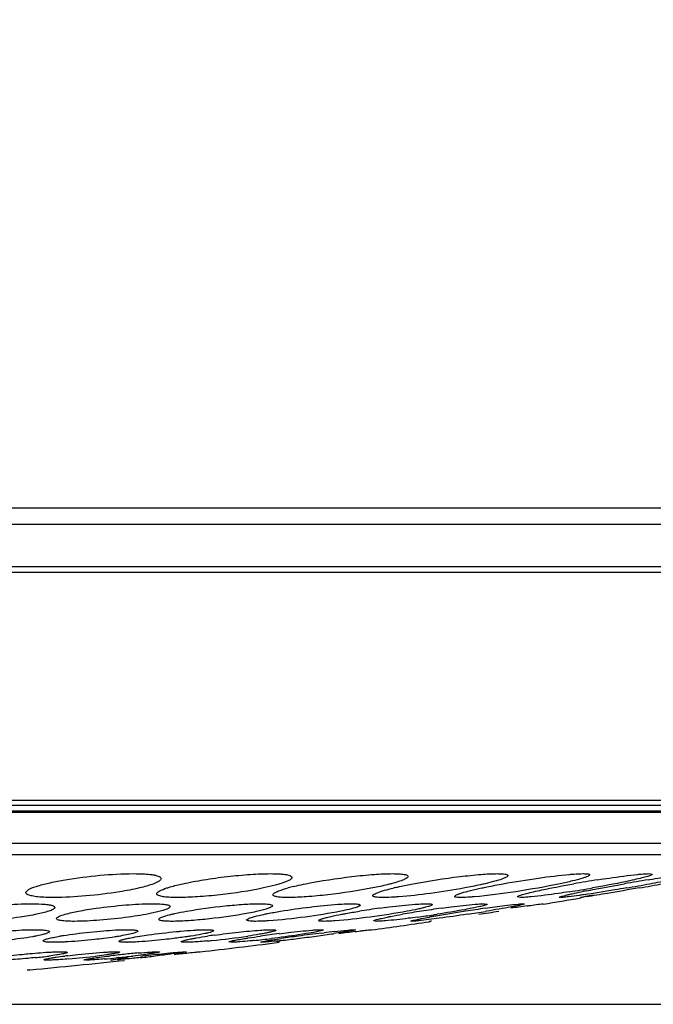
# Model space of a CAD drawing. Header units: millimetres. Extents: x 537 to 2248, y 801 to 1949.
# Tile 35 of 80: x 871 to 895, y 1464 to 1500. Entities that reach past the tile are written whole.
import ezdxf

# ---------------------------------------------------------------- set-up
doc = ezdxf.new("R2010")
doc.units = ezdxf.units.MM
doc.header["$LTSCALE"] = 16.335
doc.header["$PDMODE"] = 3
doc.header["$PDSIZE"] = 0.3125
doc.layers.get('0').update_dxf_attribs({"linetype": 'CONTINUOUS'})
doc.layers.get('Defpoints').update_dxf_attribs({"linetype": 'CONTINUOUS'})
doc.layers.add('02___PRT_ALL_AXES', color=7, linetype='CONTINUOUS')
doc.styles.get("Standard").update_dxf_attribs({"font": 'SimSun Regular.ttf', "width": 0.8})
doc.dimstyles.new('DIMSTYLE_1', dxfattribs={"dimtxt": 15, "dimasz": 10, "dimexe": 0.18, "dimexo": 0.0625, "dimgap": 0.09, "dimtad": 1, "dimdec": 1, "dimdsep": 46, "dimtxsty": 'Standard', "dimblk": 'CLOSED', "dimcen": 0.09, "dimadec": 0, "dimazin": 0, "dimtp": 0.01, "dimtm": 0.01, "dimtfac": 1, "dimtdec": 1, "dimtofl": 0, "dimtmove": 0, "dimatfit": 3, "dimldrblk": 'CLOSED', "dimfxl": 1, "dimtolj": 1, "dimarcsym": 0})

# ---------------------------------------------------------------- blocks, each defined once
blk = doc.blocks.new('_CLOSED')
at = {"color": 0, "linetype": 'ByBlock'}
for p, q in [((0, 0), (-1, 0.2143)), ((-1, 0.2143), (-1, -0.2143)), ((-1, -0.2143), (0, 0)), ((-1, 0), (0, 0))]:
    blk.add_line(p, q, dxfattribs=at)
blk = doc.blocks.new('*D34')
at = {"color": 0, "lineweight": -2, "transparency": 16777216}
for p, q in [((934.23, 1767.087), (1074.613, 1767.087)), ((1074.433, 1474.087), (1074.433, 1757.087)), ((844.723, 1464.087), (1074.613, 1464.087))]:
    blk.add_line(p, q, dxfattribs=at)
at = {"layer": 'Defpoints', "color": 0, "transparency": 16777216}
for p in [(934.168, 1767.087), (1074.433, 1767.087), (844.661, 1464.087)]:
    blk.add_point(p, dxfattribs=at)
at = {"color": 0, "lineweight": -2, "transparency": 16777216, "xscale": 10, "yscale": 10, "zscale": 10}
for p, rotation in [((1074.433, 1767.087), 90), ((1074.433, 1464.087), 270)]:
    blk.add_blockref('_CLOSED', p, dxfattribs=dict(at, rotation=rotation))
at = {"color": 0, "transparency": 16777216, "insert": (1065.093, 1615.587), "char_height": 15, "attachment_point": 5, "rotation": 90}
blk.add_mtext('\\A1;303mm [11.93in]', dxfattribs=at)

msp = doc.modelspace()

# ---------------------------------------------------------------- linework, layer by layer
at = {"color": 7, "linetype": 'Continuous'}
for p, q in [((757.977, 1482.446), (931.344, 1482.446)), ((758.562, 1481.836), (930.76, 1481.836)), ((760.543, 1480.279), (928.778, 1480.279)), ((761.161, 1480.065), (928.161, 1480.065)), ((909.67, 1471.625), (779.651, 1471.625)), ((909.277, 1471.437), (780.044, 1471.437)), ((780.903, 1471.24), (908.418, 1471.24)), ((908.197, 1471.215), (781.125, 1471.215)), ((859.161, 1471.189), (900.302, 1471.189)), ((901.391, 1470.034), (787.931, 1470.034)), ((900.753, 1469.608), (788.568, 1469.608))]:
    msp.add_line(p, q, dxfattribs=at)
for start, end in [(279.20244, 279.48358), (277.92591, 278.35681), (276.65355, 277.22389), (275.39421, 276.09297)]:
    msp.add_arc((844.661, 1751.795), 287.708, start, end, dxfattribs=at)
at = {"layer": '02___PRT_ALL_AXES', "color": 7, "linetype": 'Continuous'}
for p, q in [((894.565, 1468.691), (894.628, 1468.701)), ((894.591, 1468.917), (894.713, 1468.895)), ((889.836, 1468.035), (889.713, 1468.056)), ((891.319, 1468.035), (891.275, 1468.043)), ((892.067, 1468.035), (892.062, 1468.036)), ((888.504, 1467.804), (888.607, 1467.788)), ((888.545, 1467.637), (888.631, 1467.65)), ((888.595, 1467.53), (888.551, 1467.523)), ((889.944, 1467.804), (889.981, 1467.798)), ((890.67, 1467.804), (890.674, 1467.803)), ((884.51, 1467.154), (884.407, 1467.17)), ((885.818, 1467.154), (885.781, 1467.16)), ((886.478, 1467.154), (886.474, 1467.155)), ((882.465, 1466.846), (882.551, 1466.834)), ((883.707, 1466.846), (883.738, 1466.841)), ((884.332, 1466.846), (884.336, 1466.845)), ((879.136, 1466.379), (879.051, 1466.391)), ((880.269, 1466.379), (880.238, 1466.384)), ((882.488, 1466.72), (882.574, 1466.73)), ((876.426, 1466.032), (876.494, 1466.024)), ((877.469, 1466.032), (877.494, 1466.029)), ((877.995, 1466.032), (877.997, 1466.031)), ((880.839, 1466.379), (880.836, 1466.38)), ((873.763, 1465.718), (873.694, 1465.726)), ((874.719, 1465.718), (874.694, 1465.721)), ((874.961, 1465.813), (874.902, 1465.807)), ((871.707, 1465.366), (871.709, 1465.365))]:
    msp.add_line(p, q, dxfattribs=at)
for centre, radius, start, end in [((900.064, 1421.859), 47.408, 98.9363, 100.0207), ((906.992, 1392.337), 77.359, 99.24453, 99.90255), ((885.86, 1516.118), 48.374, 280.4369, 281.3602), ((883.165, 1461.384), 7.264, 103.7142, 105.3381), ((887.75, 1457.521), 11.175, 103.1363, 103.5469), ((884.492, 1514.366), 46.67, 278.8138, 279.8887), ((899.422, 1432.169), 36.813, 101.2016, 101.4691), ((881.218, 1540.937), 73.623, 279.80475, 280.49081), ((855.132, 1692.334), 227.332, 279.90292, 280.12801), ((888.891, 1436.062), 31.863, 97.7028, 99.0437), ((891.83, 1430.834), 37.128, 98.7622, 99.8486), ((893.02, 1423.346), 44.71, 97.8466, 98.8074), ((896.589, 1409.646), 58.545, 98.62336, 99.79158), ((898.891, 1395.131), 73.241, 98.12096, 98.70169), ((877.297, 1537.126), 70.507, 278.62245, 279.18472), ((855.48, 1681.737), 216.82, 278.70543, 278.90254), ((908.279, 1342.327), 126.713, 98.25632, 98.53103), ((880.082, 1511.036), 44.128, 277.7474, 278.5314), ((892.642, 1432.659), 35.196, 99.8309, 100.0845), ((880.031, 1511.411), 44.506, 278.5246, 278.6912), ((888.981, 1414.281), 52.84, 96.5461, 96.9638), ((902.412, 1318.797), 149.153, 97.19556, 97.42903), ((876.078, 1490.121), 23.792, 275.2286, 275.6746), ((881.92, 1442.02), 24.858, 97.8907, 98.452), ((875.471, 1496.156), 29.858, 275.6882, 278.2586), ((875.899, 1505.04), 38.811, 276.045, 277.0006), ((886.021, 1425.465), 41.549, 97.0635, 98.0166), ((877.053, 1501.105), 34.882, 276.193, 276.4722), ((874.582, 1522.504), 56.423, 276.5165, 277.1443), ((888.785, 1413.772), 53.319, 97.7174, 98.3973), ((872.827, 1536.57), 70.598, 277.13784, 277.6978), ((891.081, 1397.187), 70.062, 97.04514, 97.75693), ((874.887, 1521.572), 55.46, 277.6645, 278.3374), ((875.267, 1470.361), 3.982, 270.0057, 270.4398), ((869.98, 1484.49), 18.776, 275.8578, 277.4357), ((875.799, 1443.396), 22.651, 96.8776, 97.1139), ((870.77, 1493.902), 28.237, 274.7863, 276.9566), ((871.237, 1501.829), 36.208, 275.0824, 275.8089), ((879.245, 1426.898), 39.246, 95.9413, 96.7447), ((870.89, 1505.342), 39.739, 275.8787, 276.6684), ((879.095, 1428.455), 37.682, 95.144, 95.9597), ((868.839, 1531.847), 66.398, 276.00629, 276.48114)]:
    msp.add_arc(centre, radius, start, end, dxfattribs=at)
for points, knots in [([(871.559, 1468.247), (871.57, 1468.268), (871.616, 1468.309), (871.762, 1468.39), (872.044, 1468.486), (872.48, 1468.596), (872.816, 1468.659), (873.002, 1468.691)], [0, 0, 0, 0, 0.046746, 0.116583, 0.328676, 0.62913, 1, 1, 1, 1]), ([(873.002, 1468.691), (873.428, 1468.763), (874.266, 1468.868), (875.109, 1468.917), (875.519, 1468.917)], [0, 0, 0, 0, 0.513282, 1, 1, 1, 1]), ([(875.519, 1468.917), (875.664, 1468.917), (875.867, 1468.913), (876.121, 1468.892), (876.269, 1468.872), (876.389, 1468.846), (876.483, 1468.816), (876.55, 1468.769), (876.55, 1468.735)], [0, 0, 0, 0, 0.402399, 0.568893, 0.708663, 0.820721, 0.904946, 1, 1, 1, 1]), ([(876.55, 1468.735), (876.55, 1468.697), (876.445, 1468.61), (876.348, 1468.572), (876.278, 1468.545)], [0, 0, 0, 0, 0.335089, 1, 1, 1, 1]), ([(877.35, 1468.543), (877.606, 1468.6), (878.152, 1468.7), (878.989, 1468.816), (879.815, 1468.893), (880.351, 1468.917), (880.599, 1468.917)], [0, 0, 0, 0, 0.240221, 0.5086, 0.772882, 1, 1, 1, 1]), ([(881.388, 1468.778), (881.388, 1468.763), (881.367, 1468.727), (881.275, 1468.661), (881.074, 1468.578), (880.747, 1468.481), (880.488, 1468.421), (880.341, 1468.389)], [0, 0, 0, 0, 0.038808, 0.099233, 0.300149, 0.605152, 1, 1, 1, 1]), ([(880.599, 1468.917), (880.711, 1468.917), (880.868, 1468.914), (881.063, 1468.898), (881.175, 1468.884), (881.266, 1468.863), (881.338, 1468.841), (881.388, 1468.804), (881.388, 1468.778)], [0, 0, 0, 0, 0.406019, 0.572212, 0.711124, 0.821915, 0.905063, 1, 1, 1, 1]), ([(881.907, 1468.543), (882.468, 1468.657), (883.311, 1468.786), (884.383, 1468.891), (884.887, 1468.917), (885.113, 1468.917)], [0, 0, 0, 0, 0.531788, 0.790228, 1, 1, 1, 1]), ([(885.686, 1468.816), (885.686, 1468.793), (885.625, 1468.739), (885.507, 1468.684), (885.309, 1468.612), (885.155, 1468.569), (885.066, 1468.546)], [0, 0, 0, 0, 0.100692, 0.298992, 0.601279, 1, 1, 1, 1]), ([(885.113, 1468.917), (885.194, 1468.917), (885.337, 1468.914), (885.501, 1468.9), (885.599, 1468.879), (885.651, 1468.862), (885.686, 1468.835), (885.686, 1468.816)], [0, 0, 0, 0, 0.409063, 0.713045, 0.822896, 0.905081, 1, 1, 1, 1]), ([(885.869, 1468.542), (886.441, 1468.651), (887.28, 1468.78), (888.322, 1468.889), (888.787, 1468.917), (888.988, 1468.917)], [0, 0, 0, 0, 0.555988, 0.808371, 1, 1, 1, 1]), ([(889.377, 1468.848), (889.377, 1468.838), (889.359, 1468.813), (889.285, 1468.767), (889.124, 1468.703), (888.86, 1468.624), (888.65, 1468.572), (888.531, 1468.545)], [0, 0, 0, 0, 0.033655, 0.091257, 0.289927, 0.597021, 1, 1, 1, 1]), ([(888.988, 1468.917), (889.044, 1468.917), (889.141, 1468.915), (889.252, 1468.906), (889.318, 1468.891), (889.353, 1468.88), (889.377, 1468.861), (889.377, 1468.848)], [0, 0, 0, 0, 0.411233, 0.714043, 0.823403, 0.905051, 1, 1, 1, 1]), ([(889.197, 1468.543), (889.633, 1468.622), (890.452, 1468.754), (891.276, 1468.857), (891.661, 1468.89)], [0, 0, 0, 0, 0.534007, 1, 1, 1, 1]), ([(892.402, 1468.875), (892.402, 1468.864), (892.374, 1468.84), (892.319, 1468.812), (892.225, 1468.776), (892.038, 1468.717), (891.728, 1468.636), (891.46, 1468.577), (891.308, 1468.545)], [0, 0, 0, 0, 0.027748, 0.083205, 0.168884, 0.283943, 0.595459, 1, 1, 1, 1]), ([(891.661, 1468.89), (891.71, 1468.894), (891.878, 1468.908), (892.046, 1468.917), (892.164, 1468.917)], [0, 0, 0, 0, 0.29609, 1, 1, 1, 1]), ([(892.164, 1468.917), (892.223, 1468.917), (892.3, 1468.913), (892.379, 1468.901), (892.402, 1468.883), (892.402, 1468.875)], [0, 0, 0, 0, 0.71469, 0.904715, 1, 1, 1, 1]), ([(894.053, 1468.692), (893.944, 1468.667), (893.431, 1468.556), (892.914, 1468.46), (892.507, 1468.389)], [0, 0, 0, 0, 0.213087, 1, 1, 1, 1]), ([(892.7, 1468.691), (892.841, 1468.713), (893.333, 1468.788), (893.827, 1468.855), (894.181, 1468.89)], [0, 0, 0, 0, 0.286811, 1, 1, 1, 1]), ([(894.713, 1468.895), (894.713, 1468.889), (894.697, 1468.875), (894.665, 1468.86), (894.61, 1468.838), (894.498, 1468.803), (894.31, 1468.752), (894.147, 1468.713), (894.053, 1468.692)], [0, 0, 0, 0, 0.026056, 0.079602, 0.162832, 0.275556, 0.586083, 1, 1, 1, 1]), ([(894.181, 1468.89), (894.223, 1468.894), (894.36, 1468.907), (894.497, 1468.917), (894.591, 1468.917)], [0, 0, 0, 0, 0.311365, 1, 1, 1, 1]), ([(894.628, 1468.701), (894.757, 1468.722), (895.187, 1468.79), (895.617, 1468.854), (895.92, 1468.89)], [0, 0, 0, 0, 0.298974, 1, 1, 1, 1]), ([(871.634, 1468.134), (871.621, 1468.139), (871.586, 1468.156), (871.55, 1468.19), (871.55, 1468.216)], [0, 0, 0, 0, 0.340269, 1, 1, 1, 1]), ([(875.019, 1468.247), (874.604, 1468.179), (873.793, 1468.081), (872.976, 1468.035), (872.58, 1468.035)], [0, 0, 0, 0, 0.515087, 1, 1, 1, 1]), ([(876.278, 1468.545), (876.108, 1468.479), (875.689, 1468.368), (875.265, 1468.287), (875.019, 1468.247)], [0, 0, 0, 0, 0.422581, 1, 1, 1, 1]), ([(876.388, 1468.174), (876.388, 1468.191), (876.418, 1468.234), (876.543, 1468.312), (876.668, 1468.357), (876.763, 1468.388)], [0, 0, 0, 0, 0.119828, 0.31975, 1, 1, 1, 1]), ([(876.763, 1468.388), (876.804, 1468.402), (876.998, 1468.461), (877.194, 1468.509), (877.35, 1468.543)], [0, 0, 0, 0, 0.214679, 1, 1, 1, 1]), ([(880.341, 1468.389), (879.809, 1468.276), (878.993, 1468.155), (877.935, 1468.057), (877.416, 1468.035), (877.177, 1468.035)], [0, 0, 0, 0, 0.512011, 0.774428, 1, 1, 1, 1]), ([(880.686, 1468.136), (880.686, 1468.157), (880.738, 1468.206), (880.789, 1468.231), (880.826, 1468.247)], [0, 0, 0, 0, 0.343028, 1, 1, 1, 1]), ([(880.826, 1468.247), (880.852, 1468.259), (880.988, 1468.315), (881.129, 1468.357), (881.243, 1468.388)], [0, 0, 0, 0, 0.196199, 1, 1, 1, 1]), ([(884.381, 1468.391), (883.832, 1468.283), (883.01, 1468.159), (881.967, 1468.059), (881.479, 1468.035), (881.26, 1468.035)], [0, 0, 0, 0, 0.534419, 0.791259, 1, 1, 1, 1]), ([(881.443, 1468.44), (881.479, 1468.449), (881.633, 1468.486), (881.788, 1468.519), (881.907, 1468.543)], [0, 0, 0, 0, 0.233562, 1, 1, 1, 1]), ([(884.377, 1468.103), (884.377, 1468.113), (884.393, 1468.136), (884.458, 1468.179), (884.602, 1468.238), (884.838, 1468.311), (885.026, 1468.359), (885.133, 1468.385)], [0, 0, 0, 0, 0.034715, 0.092655, 0.290636, 0.596694, 1, 1, 1, 1]), ([(885.066, 1468.546), (885.016, 1468.532), (884.789, 1468.475), (884.56, 1468.426), (884.381, 1468.391)], [0, 0, 0, 0, 0.223953, 1, 1, 1, 1]), ([(885.211, 1468.403), (885.261, 1468.415), (885.48, 1468.465), (885.7, 1468.509), (885.869, 1468.542)], [0, 0, 0, 0, 0.231066, 1, 1, 1, 1]), ([(887.779, 1468.389), (887.359, 1468.312), (886.547, 1468.183), (885.73, 1468.09), (885.336, 1468.06)], [0, 0, 0, 0, 0.519462, 1, 1, 1, 1]), ([(887.402, 1468.077), (887.402, 1468.087), (887.427, 1468.11), (887.479, 1468.136), (887.564, 1468.17), (887.736, 1468.226), (888.022, 1468.302), (888.27, 1468.358), (888.411, 1468.388)], [0, 0, 0, 0, 0.028194, 0.083611, 0.168946, 0.283511, 0.59436, 1, 1, 1, 1]), ([(888.531, 1468.545), (888.474, 1468.531), (888.224, 1468.475), (887.972, 1468.425), (887.779, 1468.389)], [0, 0, 0, 0, 0.22975, 1, 1, 1, 1]), ([(891.308, 1468.545), (890.765, 1468.43), (889.707, 1468.247), (888.642, 1468.103), (888.126, 1468.06)], [0, 0, 0, 0, 0.517379, 1, 1, 1, 1]), ([(888.411, 1468.388), (888.472, 1468.401), (888.733, 1468.456), (888.996, 1468.507), (889.197, 1468.543)], [0, 0, 0, 0, 0.233167, 1, 1, 1, 1]), ([(889.713, 1468.056), (889.713, 1468.062), (889.729, 1468.075), (889.758, 1468.09), (889.809, 1468.11), (889.911, 1468.144), (890.084, 1468.191), (890.234, 1468.227), (890.321, 1468.247)], [0, 0, 0, 0, 0.026538, 0.080145, 0.163207, 0.275647, 0.585655, 1, 1, 1, 1]), ([(891.643, 1468.247), (891.508, 1468.226), (891.038, 1468.156), (890.568, 1468.093), (890.231, 1468.06)], [0, 0, 0, 0, 0.287644, 1, 1, 1, 1]), ([(890.321, 1468.247), (890.425, 1468.271), (890.921, 1468.38), (891.42, 1468.473), (891.815, 1468.543)], [0, 0, 0, 0, 0.210617, 1, 1, 1, 1]), ([(891.275, 1468.043), (891.275, 1468.048), (891.3, 1468.058), (891.336, 1468.073), (891.408, 1468.092), (891.5, 1468.116), (891.619, 1468.144), (891.822, 1468.189), (891.986, 1468.223), (892.102, 1468.247)], [0, 0, 0, 0, 0.020663, 0.072341, 0.155632, 0.269476, 0.412644, 0.583558, 1, 1, 1, 1]), ([(893.755, 1468.389), (893.612, 1468.365), (893.084, 1468.275), (892.555, 1468.19), (892.168, 1468.134)], [0, 0, 0, 0, 0.269823, 1, 1, 1, 1]), ([(894.229, 1468.389), (893.837, 1468.321), (893.182, 1468.209), (892.527, 1468.1), (892.263, 1468.06)], [0, 0, 0, 0, 0.598974, 1, 1, 1, 1]), ([(892.27, 1468.281), (892.378, 1468.302), (892.85, 1468.394), (893.323, 1468.479), (893.689, 1468.543)], [0, 0, 0, 0, 0.227339, 1, 1, 1, 1]), ([(872.58, 1468.035), (872.382, 1468.035), (872.113, 1468.041), (871.797, 1468.084), (871.679, 1468.114), (871.634, 1468.134)], [0, 0, 0, 0, 0.62134, 0.84343, 1, 1, 1, 1]), ([(876.41, 1468.134), (876.407, 1468.136), (876.396, 1468.147), (876.388, 1468.163), (876.388, 1468.174)], [0, 0, 0, 0, 0.29127, 1, 1, 1, 1]), ([(877.177, 1468.035), (877.082, 1468.035), (876.911, 1468.038), (876.685, 1468.054), (876.523, 1468.082), (876.436, 1468.112), (876.41, 1468.134)], [0, 0, 0, 0, 0.365493, 0.658325, 0.869777, 1, 1, 1, 1]), ([(881.26, 1468.035), (881.178, 1468.035), (881.035, 1468.038), (880.872, 1468.052), (880.774, 1468.073), (880.722, 1468.09), (880.686, 1468.117), (880.686, 1468.136)], [0, 0, 0, 0, 0.409244, 0.713238, 0.823056, 0.905223, 1, 1, 1, 1]), ([(884.766, 1468.035), (884.71, 1468.035), (884.613, 1468.037), (884.502, 1468.046), (884.436, 1468.061), (884.401, 1468.072), (884.377, 1468.09), (884.377, 1468.103)], [0, 0, 0, 0, 0.41157, 0.714456, 0.823722, 0.90526, 1, 1, 1, 1]), ([(885.336, 1468.06), (885.282, 1468.056), (885.092, 1468.043), (884.902, 1468.035), (884.766, 1468.035)], [0, 0, 0, 0, 0.284837, 1, 1, 1, 1]), ([(887.64, 1468.035), (887.581, 1468.035), (887.504, 1468.038), (887.425, 1468.051), (887.402, 1468.069), (887.402, 1468.077)], [0, 0, 0, 0, 0.715134, 0.905003, 1, 1, 1, 1]), ([(888.126, 1468.06), (888.078, 1468.056), (887.917, 1468.044), (887.754, 1468.035), (887.64, 1468.035)], [0, 0, 0, 0, 0.295306, 1, 1, 1, 1]), ([(890.231, 1468.06), (890.19, 1468.056), (890.059, 1468.044), (889.927, 1468.035), (889.836, 1468.035)], [0, 0, 0, 0, 0.310402, 1, 1, 1, 1]), ([(891.617, 1468.06), (891.584, 1468.056), (891.485, 1468.046), (891.386, 1468.035), (891.319, 1468.035)], [0, 0, 0, 0, 0.335012, 1, 1, 1, 1]), ([(892.168, 1468.134), (892.116, 1468.126), (891.932, 1468.1), (891.749, 1468.075), (891.617, 1468.06)], [0, 0, 0, 0, 0.287005, 1, 1, 1, 1]), ([(892.062, 1468.036), (892.062, 1468.038), (892.077, 1468.039), (892.095, 1468.047), (892.135, 1468.055), (892.186, 1468.066), (892.253, 1468.08), (892.368, 1468.103), (892.461, 1468.121), (892.528, 1468.134)], [0, 0, 0, 0, 0.017705, 0.066879, 0.147507, 0.259324, 0.401658, 0.573347, 1, 1, 1, 1]), ([(869.643, 1467.637), (870.002, 1467.691), (870.706, 1467.768), (871.413, 1467.804), (871.758, 1467.804)], [0, 0, 0, 0, 0.513286, 1, 1, 1, 1]), ([(872.395, 1467.53), (872.252, 1467.481), (871.9, 1467.4), (871.546, 1467.34), (871.34, 1467.311)], [0, 0, 0, 0, 0.421417, 1, 1, 1, 1]), ([(871.758, 1467.804), (871.928, 1467.804), (872.158, 1467.799), (872.427, 1467.766), (872.526, 1467.743), (872.563, 1467.727)], [0, 0, 0, 0, 0.62838, 0.849011, 1, 1, 1, 1]), ([(872.623, 1467.67), (872.623, 1467.64), (872.531, 1467.577), (872.454, 1467.55), (872.395, 1467.53)], [0, 0, 0, 0, 0.322727, 1, 1, 1, 1]), ([(872.563, 1467.727), (872.572, 1467.723), (872.597, 1467.712), (872.623, 1467.688), (872.623, 1467.67)], [0, 0, 0, 0, 0.345225, 1, 1, 1, 1]), ([(872.998, 1467.415), (873.16, 1467.462), (873.542, 1467.544), (873.927, 1467.606), (874.146, 1467.637)], [0, 0, 0, 0, 0.433318, 1, 1, 1, 1]), ([(874.146, 1467.637), (874.511, 1467.689), (875.2, 1467.764), (875.893, 1467.804), (876.218, 1467.804)], [0, 0, 0, 0, 0.53075, 1, 1, 1, 1]), ([(876.42, 1467.504), (876.346, 1467.486), (875.992, 1467.407), (875.633, 1467.35), (875.349, 1467.311)], [0, 0, 0, 0, 0.20978, 1, 1, 1, 1]), ([(876.218, 1467.804), (876.261, 1467.804), (876.407, 1467.802), (876.553, 1467.796), (876.656, 1467.784)], [0, 0, 0, 0, 0.291739, 1, 1, 1, 1]), ([(876.881, 1467.701), (876.881, 1467.684), (876.837, 1467.643), (876.748, 1467.602), (876.601, 1467.551), (876.486, 1467.521), (876.42, 1467.504)], [0, 0, 0, 0, 0.102534, 0.30003, 0.600979, 1, 1, 1, 1]), ([(876.656, 1467.784), (876.702, 1467.779), (876.773, 1467.767), (876.847, 1467.745), (876.867, 1467.727)], [0, 0, 0, 0, 0.631391, 1, 1, 1, 1]), ([(876.933, 1467.415), (876.974, 1467.425), (877.159, 1467.467), (877.345, 1467.503), (877.49, 1467.529)], [0, 0, 0, 0, 0.221691, 1, 1, 1, 1]), ([(877.49, 1467.529), (877.963, 1467.613), (878.67, 1467.708), (879.57, 1467.785), (879.992, 1467.804), (880.181, 1467.804)], [0, 0, 0, 0, 0.531886, 0.790265, 1, 1, 1, 1]), ([(880.523, 1467.638), (880.399, 1467.591), (880.079, 1467.512), (879.756, 1467.449), (879.563, 1467.416)], [0, 0, 0, 0, 0.403202, 1, 1, 1, 1]), ([(880.181, 1467.804), (880.218, 1467.804), (880.339, 1467.802), (880.46, 1467.797), (880.542, 1467.784)], [0, 0, 0, 0, 0.305399, 1, 1, 1, 1]), ([(880.344, 1467.412), (880.391, 1467.422), (880.597, 1467.464), (880.804, 1467.501), (880.964, 1467.527)], [0, 0, 0, 0, 0.227068, 1, 1, 1, 1]), ([(883.201, 1467.53), (882.763, 1467.441), (881.87, 1467.303), (880.972, 1467.203), (880.517, 1467.173)], [0, 0, 0, 0, 0.494951, 1, 1, 1, 1]), ([(880.663, 1467.729), (880.663, 1467.711), (880.607, 1467.671), (880.559, 1467.652), (880.523, 1467.638)], [0, 0, 0, 0, 0.323011, 1, 1, 1, 1]), ([(880.542, 1467.784), (880.573, 1467.779), (880.614, 1467.774), (880.663, 1467.744), (880.663, 1467.729)], [0, 0, 0, 0, 0.681112, 1, 1, 1, 1]), ([(880.964, 1467.527), (881.328, 1467.588), (882.036, 1467.688), (882.747, 1467.761), (883.091, 1467.784)], [0, 0, 0, 0, 0.516509, 1, 1, 1, 1]), ([(885.655, 1467.53), (885.198, 1467.445), (884.308, 1467.31), (883.415, 1467.204), (882.982, 1467.173)], [0, 0, 0, 0, 0.517322, 1, 1, 1, 1]), ([(883.091, 1467.784), (883.138, 1467.787), (883.302, 1467.797), (883.467, 1467.804), (883.584, 1467.804)], [0, 0, 0, 0, 0.28536, 1, 1, 1, 1]), ([(883.911, 1467.753), (883.911, 1467.746), (883.895, 1467.727), (883.834, 1467.693), (883.698, 1467.646), (883.477, 1467.589), (883.301, 1467.55), (883.201, 1467.53)], [0, 0, 0, 0, 0.030864, 0.086847, 0.284648, 0.59331, 1, 1, 1, 1]), ([(883.224, 1467.415), (883.275, 1467.425), (883.494, 1467.465), (883.714, 1467.502), (883.882, 1467.529)], [0, 0, 0, 0, 0.233108, 1, 1, 1, 1]), ([(883.584, 1467.804), (883.631, 1467.804), (883.712, 1467.803), (883.816, 1467.793), (883.878, 1467.784), (883.911, 1467.763), (883.911, 1467.753)], [0, 0, 0, 0, 0.414975, 0.720212, 0.910845, 1, 1, 1, 1]), ([(884.62, 1467.637), (884.742, 1467.654), (885.185, 1467.711), (885.628, 1467.76), (885.95, 1467.784)], [0, 0, 0, 0, 0.276167, 1, 1, 1, 1]), ([(886.573, 1467.773), (886.573, 1467.765), (886.548, 1467.746), (886.503, 1467.727), (886.425, 1467.7), (886.32, 1467.671), (886.187, 1467.638), (885.963, 1467.589), (885.783, 1467.553), (885.655, 1467.53)], [0, 0, 0, 0, 0.02578, 0.080145, 0.165267, 0.280215, 0.423356, 0.592808, 1, 1, 1, 1]), ([(885.95, 1467.784), (885.992, 1467.787), (886.133, 1467.797), (886.274, 1467.804), (886.373, 1467.804)], [0, 0, 0, 0, 0.296053, 1, 1, 1, 1]), ([(886.373, 1467.804), (886.423, 1467.804), (886.488, 1467.801), (886.553, 1467.792), (886.573, 1467.779), (886.573, 1467.773)], [0, 0, 0, 0, 0.720622, 0.910633, 1, 1, 1, 1]), ([(888.052, 1467.638), (887.961, 1467.62), (887.53, 1467.538), (887.097, 1467.468), (886.756, 1467.416)], [0, 0, 0, 0, 0.212855, 1, 1, 1, 1]), ([(886.916, 1467.637), (887.034, 1467.654), (887.448, 1467.709), (887.863, 1467.758), (888.16, 1467.784)], [0, 0, 0, 0, 0.286889, 1, 1, 1, 1]), ([(888.607, 1467.788), (888.607, 1467.783), (888.592, 1467.773), (888.566, 1467.762), (888.52, 1467.746), (888.426, 1467.72), (888.268, 1467.682), (888.131, 1467.654), (888.052, 1467.638)], [0, 0, 0, 0, 0.02426, 0.076831, 0.159564, 0.272184, 0.583648, 1, 1, 1, 1]), ([(888.16, 1467.784), (888.195, 1467.787), (888.31, 1467.796), (888.425, 1467.804), (888.504, 1467.804)], [0, 0, 0, 0, 0.311302, 1, 1, 1, 1]), ([(889.709, 1467.727), (889.639, 1467.712), (889.268, 1467.641), (888.896, 1467.579), (888.595, 1467.53)], [0, 0, 0, 0, 0.19061, 1, 1, 1, 1]), ([(888.631, 1467.65), (888.746, 1467.666), (889.119, 1467.717), (889.492, 1467.766), (889.752, 1467.791)], [0, 0, 0, 0, 0.30758, 1, 1, 1, 1]), ([(889.981, 1467.798), (889.981, 1467.796), (889.974, 1467.792), (889.962, 1467.787), (889.939, 1467.779), (889.894, 1467.767), (889.816, 1467.749), (889.749, 1467.735), (889.709, 1467.727)], [0, 0, 0, 0, 0.022204, 0.072575, 0.153293, 0.264422, 0.57542, 1, 1, 1, 1]), ([(889.752, 1467.791), (889.773, 1467.793), (889.837, 1467.799), (889.901, 1467.804), (889.944, 1467.804)], [0, 0, 0, 0, 0.327469, 1, 1, 1, 1]), ([(890.083, 1467.726), (890.124, 1467.732), (890.262, 1467.752), (890.4, 1467.771), (890.497, 1467.784)], [0, 0, 0, 0, 0.298335, 1, 1, 1, 1]), ([(890.497, 1467.784), (890.536, 1467.789), (890.593, 1467.796), (890.651, 1467.804), (890.67, 1467.804)], [0, 0, 0, 0, 0.681379, 1, 1, 1, 1]), ([(871.34, 1467.311), (870.99, 1467.261), (870.308, 1467.188), (869.622, 1467.154), (869.289, 1467.154)], [0, 0, 0, 0, 0.515017, 1, 1, 1, 1]), ([(872.681, 1467.256), (872.681, 1467.27), (872.708, 1467.302), (872.813, 1467.358), (872.917, 1467.392), (872.998, 1467.415)], [0, 0, 0, 0, 0.111555, 0.309396, 1, 1, 1, 1]), ([(873.343, 1467.154), (873.25, 1467.154), (873.085, 1467.157), (872.898, 1467.171), (872.783, 1467.193), (872.725, 1467.21), (872.681, 1467.236), (872.681, 1467.256)], [0, 0, 0, 0, 0.409514, 0.716743, 0.827946, 0.910696, 1, 1, 1, 1]), ([(875.349, 1467.311), (874.995, 1467.262), (874.328, 1467.191), (873.657, 1467.154), (873.343, 1467.154)], [0, 0, 0, 0, 0.53202, 1, 1, 1, 1]), ([(876.463, 1467.228), (876.463, 1467.245), (876.509, 1467.281), (876.551, 1467.299), (876.581, 1467.311)], [0, 0, 0, 0, 0.329979, 1, 1, 1, 1]), ([(876.945, 1467.154), (876.876, 1467.154), (876.757, 1467.156), (876.62, 1467.166), (876.537, 1467.182), (876.495, 1467.194), (876.463, 1467.214), (876.463, 1467.228)], [0, 0, 0, 0, 0.412657, 0.718906, 0.829122, 0.910873, 1, 1, 1, 1]), ([(876.581, 1467.311), (876.603, 1467.32), (876.719, 1467.361), (876.837, 1467.392), (876.933, 1467.415)], [0, 0, 0, 0, 0.195227, 1, 1, 1, 1]), ([(879.563, 1467.416), (879.1, 1467.336), (878.411, 1467.245), (877.537, 1467.172), (877.128, 1467.154), (876.945, 1467.154)], [0, 0, 0, 0, 0.534614, 0.791334, 1, 1, 1, 1]), ([(879.711, 1467.204), (879.711, 1467.213), (879.73, 1467.233), (879.8, 1467.269), (879.87, 1467.292), (879.924, 1467.308)], [0, 0, 0, 0, 0.105145, 0.301546, 1, 1, 1, 1]), ([(880.038, 1467.154), (879.991, 1467.154), (879.91, 1467.155), (879.806, 1467.165), (879.744, 1467.173), (879.711, 1467.194), (879.711, 1467.204)], [0, 0, 0, 0, 0.415276, 0.720568, 0.911002, 1, 1, 1, 1]), ([(879.924, 1467.308), (879.952, 1467.317), (880.091, 1467.356), (880.232, 1467.388), (880.344, 1467.412)], [0, 0, 0, 0, 0.206569, 1, 1, 1, 1]), ([(880.517, 1467.173), (880.472, 1467.17), (880.312, 1467.16), (880.152, 1467.154), (880.038, 1467.154)], [0, 0, 0, 0, 0.284832, 1, 1, 1, 1]), ([(882.373, 1467.185), (882.373, 1467.196), (882.411, 1467.218), (882.474, 1467.243), (882.588, 1467.277), (882.675, 1467.299), (882.726, 1467.311)], [0, 0, 0, 0, 0.086332, 0.280921, 0.587474, 1, 1, 1, 1]), ([(882.573, 1467.154), (882.523, 1467.154), (882.458, 1467.157), (882.393, 1467.166), (882.373, 1467.179), (882.373, 1467.185)], [0, 0, 0, 0, 0.720997, 0.91087, 1, 1, 1, 1]), ([(882.982, 1467.173), (882.942, 1467.17), (882.805, 1467.161), (882.669, 1467.154), (882.573, 1467.154)], [0, 0, 0, 0, 0.295289, 1, 1, 1, 1]), ([(882.726, 1467.311), (882.761, 1467.319), (882.927, 1467.357), (883.093, 1467.39), (883.224, 1467.415)], [0, 0, 0, 0, 0.21619, 1, 1, 1, 1]), ([(884.407, 1467.17), (884.407, 1467.174), (884.421, 1467.184), (884.445, 1467.195), (884.488, 1467.21), (884.574, 1467.234), (884.72, 1467.269), (884.847, 1467.296), (884.92, 1467.311)], [0, 0, 0, 0, 0.024658, 0.07725, 0.159806, 0.272159, 0.583164, 1, 1, 1, 1]), ([(884.842, 1467.173), (884.808, 1467.17), (884.697, 1467.161), (884.586, 1467.154), (884.51, 1467.154)], [0, 0, 0, 0, 0.310364, 1, 1, 1, 1]), ([(886.031, 1467.311), (885.917, 1467.295), (885.522, 1467.244), (885.125, 1467.197), (884.842, 1467.173)], [0, 0, 0, 0, 0.287701, 1, 1, 1, 1]), ([(884.92, 1467.311), (884.961, 1467.319), (885.147, 1467.356), (885.334, 1467.39), (885.479, 1467.415)], [0, 0, 0, 0, 0.223341, 1, 1, 1, 1]), ([(885.781, 1467.16), (885.781, 1467.164), (885.803, 1467.171), (885.833, 1467.182), (885.893, 1467.196), (885.971, 1467.214), (886.071, 1467.235), (886.242, 1467.268), (886.381, 1467.293), (886.479, 1467.311)], [0, 0, 0, 0, 0.019761, 0.070935, 0.153932, 0.267675, 0.410951, 0.5822, 1, 1, 1, 1]), ([(886.069, 1467.173), (886.041, 1467.17), (885.958, 1467.162), (885.874, 1467.154), (885.818, 1467.154)], [0, 0, 0, 0, 0.334939, 1, 1, 1, 1]), ([(887.867, 1467.416), (887.523, 1467.363), (886.924, 1467.277), (886.325, 1467.199), (886.069, 1467.173)], [0, 0, 0, 0, 0.575597, 1, 1, 1, 1]), ([(886.474, 1467.155), (886.474, 1467.156), (886.484, 1467.157), (886.496, 1467.162), (886.524, 1467.166), (886.543, 1467.17), (886.555, 1467.173)], [0, 0, 0, 0, 0.067753, 0.257096, 0.56812, 1, 1, 1, 1]), ([(869.929, 1466.698), (870.266, 1466.745), (870.913, 1466.81), (871.562, 1466.846), (871.871, 1466.846)], [0, 0, 0, 0, 0.524277, 1, 1, 1, 1]), ([(871.871, 1466.846), (871.949, 1466.846), (872.084, 1466.844), (872.262, 1466.829), (872.361, 1466.816), (872.423, 1466.788), (872.423, 1466.772)], [0, 0, 0, 0, 0.412184, 0.721965, 0.915797, 1, 1, 1, 1]), ([(872.423, 1466.772), (872.423, 1466.756), (872.37, 1466.722), (872.279, 1466.69), (872.119, 1466.647), (871.997, 1466.622), (871.927, 1466.608)], [0, 0, 0, 0, 0.091268, 0.288012, 0.594225, 1, 1, 1, 1]), ([(873.4, 1466.698), (873.741, 1466.743), (874.37, 1466.807), (875.001, 1466.846), (875.289, 1466.846)], [0, 0, 0, 0, 0.544526, 1, 1, 1, 1]), ([(875.69, 1466.792), (875.69, 1466.785), (875.673, 1466.767), (875.611, 1466.737), (875.474, 1466.696), (875.252, 1466.647), (875.075, 1466.615), (874.976, 1466.599)], [0, 0, 0, 0, 0.029687, 0.085396, 0.284152, 0.594378, 1, 1, 1, 1]), ([(875.289, 1466.846), (875.346, 1466.846), (875.444, 1466.845), (875.574, 1466.834), (875.646, 1466.825), (875.69, 1466.804), (875.69, 1466.792)], [0, 0, 0, 0, 0.415325, 0.723969, 0.916153, 1, 1, 1, 1]), ([(875.763, 1466.605), (875.866, 1466.622), (876.316, 1466.689), (876.767, 1466.742), (877.116, 1466.776)], [0, 0, 0, 0, 0.230404, 1, 1, 1, 1]), ([(877.116, 1466.776), (877.172, 1466.782), (877.383, 1466.801), (877.594, 1466.818), (877.749, 1466.828)], [0, 0, 0, 0, 0.264916, 1, 1, 1, 1]), ([(877.749, 1466.828), (877.795, 1466.831), (877.952, 1466.84), (878.11, 1466.846), (878.223, 1466.846)], [0, 0, 0, 0, 0.287946, 1, 1, 1, 1]), ([(878.495, 1466.809), (878.495, 1466.799), (878.459, 1466.779), (878.4, 1466.757), (878.293, 1466.727), (878.211, 1466.709), (878.163, 1466.699)], [0, 0, 0, 0, 0.086546, 0.281337, 0.588004, 1, 1, 1, 1]), ([(878.223, 1466.846), (878.262, 1466.846), (878.328, 1466.845), (878.416, 1466.838), (878.465, 1466.832), (878.495, 1466.817), (878.495, 1466.809)], [0, 0, 0, 0, 0.417695, 0.725001, 0.916335, 1, 1, 1, 1]), ([(878.508, 1466.642), (878.808, 1466.684), (879.377, 1466.754), (879.949, 1466.809), (880.218, 1466.828)], [0, 0, 0, 0, 0.52859, 1, 1, 1, 1]), ([(880.794, 1466.824), (880.794, 1466.815), (880.762, 1466.8), (880.714, 1466.783), (880.622, 1466.759), (880.503, 1466.733), (880.351, 1466.704), (880.101, 1466.66), (879.901, 1466.629), (879.76, 1466.608)], [0, 0, 0, 0, 0.023128, 0.077543, 0.164139, 0.281357, 0.426658, 0.59731, 1, 1, 1, 1]), ([(880.218, 1466.828), (880.259, 1466.831), (880.395, 1466.839), (880.532, 1466.846), (880.628, 1466.846)], [0, 0, 0, 0, 0.299328, 1, 1, 1, 1]), ([(880.628, 1466.846), (880.651, 1466.846), (880.692, 1466.845), (880.746, 1466.841), (880.776, 1466.837), (880.794, 1466.828), (880.794, 1466.824)], [0, 0, 0, 0, 0.419619, 0.725468, 0.915763, 1, 1, 1, 1]), ([(880.911, 1466.698), (881.026, 1466.713), (881.431, 1466.761), (881.836, 1466.805), (882.128, 1466.828)], [0, 0, 0, 0, 0.282302, 1, 1, 1, 1]), ([(882.506, 1466.812), (882.436, 1466.791), (882.239, 1466.753), (882.043, 1466.719), (881.919, 1466.699)], [0, 0, 0, 0, 0.369835, 1, 1, 1, 1]), ([(882.128, 1466.828), (882.156, 1466.83), (882.251, 1466.837), (882.346, 1466.843), (882.413, 1466.845)], [0, 0, 0, 0, 0.296248, 1, 1, 1, 1]), ([(882.551, 1466.834), (882.551, 1466.829), (882.53, 1466.821), (882.517, 1466.816), (882.506, 1466.812)], [0, 0, 0, 0, 0.290145, 1, 1, 1, 1]), ([(883.737, 1466.842), (883.737, 1466.84), (883.731, 1466.837), (883.715, 1466.831), (883.673, 1466.821), (883.607, 1466.807), (883.513, 1466.791), (883.397, 1466.771), (883.199, 1466.739), (883.041, 1466.715), (882.929, 1466.699)], [0, 0, 0, 0, 0.00567, 0.019087, 0.070731, 0.155126, 0.270598, 0.415327, 0.587138, 1, 1, 1, 1]), ([(882.957, 1466.776), (883.119, 1466.794), (883.336, 1466.819), (883.586, 1466.84), (883.674, 1466.846), (883.707, 1466.846)], [0, 0, 0, 0, 0.651811, 0.868659, 1, 1, 1, 1]), ([(883.73, 1466.776), (883.809, 1466.786), (883.95, 1466.803), (884.132, 1466.826), (884.254, 1466.838), (884.313, 1466.846), (884.332, 1466.846)], [0, 0, 0, 0, 0.396263, 0.702954, 0.906813, 1, 1, 1, 1]), ([(871.362, 1466.519), (871.033, 1466.475), (870.405, 1466.413), (869.774, 1466.379), (869.475, 1466.379)], [0, 0, 0, 0, 0.526174, 1, 1, 1, 1]), ([(871.927, 1466.608), (871.885, 1466.6), (871.697, 1466.566), (871.509, 1466.538), (871.362, 1466.519)], [0, 0, 0, 0, 0.224214, 1, 1, 1, 1]), ([(872.245, 1466.401), (872.231, 1466.405), (872.211, 1466.409), (872.19, 1466.425), (872.19, 1466.433)], [0, 0, 0, 0, 0.664105, 1, 1, 1, 1]), ([(872.196, 1466.446), (872.211, 1466.463), (872.277, 1466.489), (872.398, 1466.527), (872.58, 1466.567), (872.719, 1466.594), (872.797, 1466.608)], [0, 0, 0, 0, 0.111801, 0.319619, 0.619317, 1, 1, 1, 1]), ([(872.592, 1466.379), (872.522, 1466.379), (872.406, 1466.382), (872.29, 1466.391), (872.245, 1466.401)], [0, 0, 0, 0, 0.605257, 1, 1, 1, 1]), ([(873.109, 1466.396), (873.061, 1466.394), (872.889, 1466.385), (872.716, 1466.379), (872.592, 1466.379)], [0, 0, 0, 0, 0.27892, 1, 1, 1, 1]), ([(872.797, 1466.608), (872.843, 1466.616), (873.043, 1466.649), (873.245, 1466.678), (873.4, 1466.698)], [0, 0, 0, 0, 0.228304, 1, 1, 1, 1]), ([(874.422, 1466.519), (874.312, 1466.505), (873.875, 1466.454), (873.437, 1466.415), (873.109, 1466.396)], [0, 0, 0, 0, 0.253213, 1, 1, 1, 1]), ([(874.976, 1466.599), (874.933, 1466.592), (874.749, 1466.563), (874.564, 1466.537), (874.422, 1466.519)], [0, 0, 0, 0, 0.233171, 1, 1, 1, 1]), ([(874.995, 1466.416), (874.995, 1466.426), (875.032, 1466.447), (875.093, 1466.469), (875.203, 1466.499), (875.286, 1466.518), (875.335, 1466.528)], [0, 0, 0, 0, 0.086264, 0.281231, 0.587895, 1, 1, 1, 1]), ([(875.268, 1466.379), (875.229, 1466.379), (875.162, 1466.38), (875.074, 1466.387), (875.025, 1466.393), (874.995, 1466.408), (874.995, 1466.416)], [0, 0, 0, 0, 0.418032, 0.725429, 0.916517, 1, 1, 1, 1]), ([(875.728, 1466.396), (875.687, 1466.394), (875.544, 1466.386), (875.401, 1466.38), (875.298, 1466.379)], [0, 0, 0, 0, 0.283268, 1, 1, 1, 1]), ([(875.335, 1466.528), (875.366, 1466.534), (875.508, 1466.563), (875.651, 1466.587), (875.763, 1466.605)], [0, 0, 0, 0, 0.219248, 1, 1, 1, 1]), ([(877.012, 1466.519), (876.9, 1466.505), (876.473, 1466.456), (876.044, 1466.416), (875.728, 1466.396)], [0, 0, 0, 0, 0.262598, 1, 1, 1, 1]), ([(877.655, 1466.608), (877.605, 1466.6), (877.391, 1466.568), (877.176, 1466.539), (877.012, 1466.519)], [0, 0, 0, 0, 0.235627, 1, 1, 1, 1]), ([(877.294, 1466.401), (877.294, 1466.406), (877.305, 1466.415), (877.341, 1466.431), (877.423, 1466.456), (877.558, 1466.486), (877.665, 1466.508), (877.727, 1466.519)], [0, 0, 0, 0, 0.026749, 0.079994, 0.274725, 0.584771, 1, 1, 1, 1]), ([(877.461, 1466.379), (877.437, 1466.379), (877.396, 1466.38), (877.342, 1466.384), (877.312, 1466.388), (877.294, 1466.397), (877.294, 1466.401)], [0, 0, 0, 0, 0.419831, 0.725778, 0.915991, 1, 1, 1, 1]), ([(877.856, 1466.396), (877.817, 1466.394), (877.685, 1466.385), (877.553, 1466.379), (877.461, 1466.379)], [0, 0, 0, 0, 0.298587, 1, 1, 1, 1]), ([(878.163, 1466.699), (878.127, 1466.691), (877.958, 1466.657), (877.789, 1466.629), (877.655, 1466.608)], [0, 0, 0, 0, 0.215302, 1, 1, 1, 1]), ([(877.727, 1466.519), (877.767, 1466.526), (877.946, 1466.558), (878.126, 1466.587), (878.267, 1466.608)], [0, 0, 0, 0, 0.221155, 1, 1, 1, 1]), ([(878.246, 1466.428), (878.211, 1466.425), (878.081, 1466.413), (877.952, 1466.403), (877.856, 1466.396)], [0, 0, 0, 0, 0.267091, 1, 1, 1, 1]), ([(879.051, 1466.391), (879.051, 1466.395), (879.068, 1466.403), (879.094, 1466.413), (879.145, 1466.426), (879.21, 1466.441), (879.295, 1466.459), (879.439, 1466.486), (879.556, 1466.506), (879.638, 1466.519)], [0, 0, 0, 0, 0.021685, 0.073645, 0.156766, 0.2703, 0.413235, 0.583898, 1, 1, 1, 1]), ([(879.461, 1466.396), (879.427, 1466.394), (879.319, 1466.386), (879.211, 1466.379), (879.136, 1466.379)], [0, 0, 0, 0, 0.314386, 1, 1, 1, 1]), ([(879.986, 1466.445), (879.938, 1466.44), (879.763, 1466.422), (879.588, 1466.406), (879.461, 1466.396)], [0, 0, 0, 0, 0.277906, 1, 1, 1, 1]), ([(879.638, 1466.519), (879.683, 1466.526), (879.879, 1466.557), (880.075, 1466.586), (880.226, 1466.608)], [0, 0, 0, 0, 0.227657, 1, 1, 1, 1]), ([(880.238, 1466.383), (880.238, 1466.385), (880.243, 1466.388), (880.259, 1466.394), (880.298, 1466.403), (880.36, 1466.416), (880.448, 1466.432), (880.557, 1466.451), (880.743, 1466.481), (880.893, 1466.503), (880.998, 1466.519)], [0, 0, 0, 0, 0.005734, 0.019141, 0.070606, 0.154656, 0.269737, 0.414153, 0.585873, 1, 1, 1, 1]), ([(880.816, 1466.427), (880.699, 1466.414), (880.516, 1466.396), (880.334, 1466.379), (880.269, 1466.379)], [0, 0, 0, 0, 0.645637, 1, 1, 1, 1]), ([(881.919, 1466.699), (881.824, 1466.683), (881.395, 1466.617), (880.964, 1466.56), (880.629, 1466.519)], [0, 0, 0, 0, 0.222631, 1, 1, 1, 1]), ([(880.836, 1466.38), (880.836, 1466.382), (880.847, 1466.381), (880.861, 1466.387), (880.891, 1466.39), (880.913, 1466.394), (880.926, 1466.396)], [0, 0, 0, 0, 0.066472, 0.255852, 0.56744, 1, 1, 1, 1]), ([(871.417, 1465.933), (871.509, 1465.943), (871.863, 1465.978), (872.219, 1466.006), (872.481, 1466.02)], [0, 0, 0, 0, 0.261118, 1, 1, 1, 1]), ([(872.481, 1466.02), (872.518, 1466.022), (872.644, 1466.028), (872.771, 1466.032), (872.861, 1466.032)], [0, 0, 0, 0, 0.287979, 1, 1, 1, 1]), ([(872.861, 1466.032), (872.892, 1466.032), (872.946, 1466.031), (873.017, 1466.027), (873.054, 1466.022), (873.079, 1466.013), (873.079, 1466.007)], [0, 0, 0, 0, 0.420682, 0.729943, 0.921421, 1, 1, 1, 1]), ([(873.087, 1465.883), (873.213, 1465.899), (873.701, 1465.953), (874.19, 1465.998), (874.553, 1466.02)], [0, 0, 0, 0, 0.258636, 1, 1, 1, 1]), ([(874.553, 1466.02), (874.586, 1466.022), (874.695, 1466.027), (874.805, 1466.032), (874.882, 1466.032)], [0, 0, 0, 0, 0.299377, 1, 1, 1, 1]), ([(874.882, 1466.032), (874.912, 1466.032), (874.953, 1466.032), (874.996, 1466.026), (875.01, 1466.023), (875.014, 1466.02)], [0, 0, 0, 0, 0.690795, 0.89309, 1, 1, 1, 1]), ([(875.014, 1466.02), (875.014, 1466.019), (875.015, 1466.019), (875.015, 1466.017), (875.015, 1466.017)], [0, 0, 0, 0, 0.539558, 1, 1, 1, 1]), ([(876.494, 1466.024), (876.494, 1466.022), (876.487, 1466.018), (876.475, 1466.014), (876.452, 1466.007), (876.406, 1465.997), (876.327, 1465.983), (876.21, 1465.964), (876.065, 1465.943), (875.827, 1465.911), (875.638, 1465.888), (875.505, 1465.872)], [0, 0, 0, 0, 0.006098, 0.020372, 0.04329, 0.074742, 0.162477, 0.281616, 0.428891, 0.600669, 1, 1, 1, 1]), ([(875.717, 1465.985), (875.862, 1465.998), (876.098, 1466.016), (876.335, 1466.032), (876.426, 1466.032)], [0, 0, 0, 0, 0.61689, 1, 1, 1, 1]), ([(876.868, 1465.985), (876.915, 1465.989), (877.07, 1466.004), (877.226, 1466.018), (877.335, 1466.025)], [0, 0, 0, 0, 0.300409, 1, 1, 1, 1]), ([(877.03, 1465.933), (877.115, 1465.942), (877.389, 1465.972), (877.663, 1466.001), (877.852, 1466.02)], [0, 0, 0, 0, 0.309698, 1, 1, 1, 1]), ([(877.335, 1466.025), (877.35, 1466.026), (877.394, 1466.029), (877.439, 1466.032), (877.469, 1466.032)], [0, 0, 0, 0, 0.328543, 1, 1, 1, 1]), ([(877.852, 1466.02), (877.871, 1466.021), (877.918, 1466.025), (877.966, 1466.032), (877.995, 1466.032)], [0, 0, 0, 0, 0.388201, 1, 1, 1, 1]), ([(871.896, 1465.813), (871.806, 1465.803), (871.464, 1465.77), (871.121, 1465.743), (870.867, 1465.73)], [0, 0, 0, 0, 0.262469, 1, 1, 1, 1]), ([(870.892, 1465.87), (870.932, 1465.876), (871.107, 1465.898), (871.282, 1465.919), (871.417, 1465.933)], [0, 0, 0, 0, 0.233028, 1, 1, 1, 1]), ([(872.215, 1465.733), (872.215, 1465.739), (872.24, 1465.748), (872.275, 1465.76), (872.344, 1465.775), (872.433, 1465.792), (872.547, 1465.81), (872.736, 1465.839), (872.888, 1465.859), (872.994, 1465.872)], [0, 0, 0, 0, 0.021715, 0.07512, 0.160879, 0.27749, 0.422615, 0.593724, 1, 1, 1, 1]), ([(872.348, 1465.718), (872.329, 1465.718), (872.297, 1465.719), (872.253, 1465.722), (872.23, 1465.724), (872.215, 1465.73), (872.215, 1465.733)], [0, 0, 0, 0, 0.422812, 0.730706, 0.921069, 1, 1, 1, 1]), ([(872.667, 1465.73), (872.635, 1465.728), (872.529, 1465.723), (872.423, 1465.718), (872.348, 1465.718)], [0, 0, 0, 0, 0.298675, 1, 1, 1, 1]), ([(873.079, 1466.007), (873.079, 1466.002), (873.06, 1465.991), (873.028, 1465.979), (872.97, 1465.964), (872.894, 1465.948), (872.797, 1465.93), (872.634, 1465.903), (872.502, 1465.885), (872.41, 1465.872)], [0, 0, 0, 0, 0.023901, 0.077442, 0.162433, 0.277656, 0.421448, 0.591759, 1, 1, 1, 1]), ([(873.126, 1465.763), (873.085, 1465.76), (872.932, 1465.747), (872.779, 1465.736), (872.667, 1465.73)], [0, 0, 0, 0, 0.270976, 1, 1, 1, 1]), ([(873.695, 1465.726), (873.694, 1465.729), (873.709, 1465.734), (873.729, 1465.741), (873.77, 1465.75), (873.822, 1465.76), (873.89, 1465.772), (874.006, 1465.79), (874.099, 1465.803), (874.166, 1465.812)], [0, 0, 0, 0, 0.020282, 0.071569, 0.154359, 0.267841, 0.410995, 0.582146, 1, 1, 1, 1]), ([(874.025, 1465.73), (873.997, 1465.728), (873.91, 1465.723), (873.823, 1465.718), (873.763, 1465.718)], [0, 0, 0, 0, 0.314481, 1, 1, 1, 1]), ([(874.445, 1465.763), (874.406, 1465.76), (874.266, 1465.748), (874.126, 1465.737), (874.025, 1465.73)], [0, 0, 0, 0, 0.277821, 1, 1, 1, 1]), ([(874.166, 1465.812), (874.201, 1465.817), (874.358, 1465.838), (874.515, 1465.858), (874.636, 1465.872)], [0, 0, 0, 0, 0.227604, 1, 1, 1, 1]), ([(875.015, 1466.017), (875.015, 1466.011), (874.989, 1466.002), (874.951, 1465.989), (874.878, 1465.974), (874.783, 1465.956), (874.662, 1465.937), (874.463, 1465.907), (874.303, 1465.886), (874.19, 1465.872)], [0, 0, 0, 0, 0.021653, 0.075331, 0.161545, 0.278688, 0.424214, 0.595398, 1, 1, 1, 1]), ([(874.694, 1465.721), (874.694, 1465.723), (874.701, 1465.725), (874.711, 1465.728), (874.73, 1465.732), (874.769, 1465.739), (874.836, 1465.75), (874.894, 1465.758), (874.927, 1465.763)], [0, 0, 0, 0, 0.018943, 0.068029, 0.148419, 0.25998, 0.573129, 1, 1, 1, 1]), ([(875.786, 1465.813), (875.701, 1465.804), (875.412, 1465.774), (875.123, 1465.746), (874.919, 1465.73)], [0, 0, 0, 0, 0.295977, 1, 1, 1, 1]), ([(874.927, 1465.763), (874.954, 1465.767), (875.079, 1465.784), (875.205, 1465.8), (875.304, 1465.812)], [0, 0, 0, 0, 0.212618, 1, 1, 1, 1]), ([(875.805, 1465.872), (875.896, 1465.883), (876.251, 1465.922), (876.605, 1465.959), (876.868, 1465.985)], [0, 0, 0, 0, 0.259276, 1, 1, 1, 1]), ([(877.383, 1466.005), (877.244, 1465.983), (876.894, 1465.938), (876.544, 1465.896), (876.333, 1465.872)], [0, 0, 0, 0, 0.400004, 1, 1, 1, 1]), ([(871.594, 1465.358), (871.609, 1465.359), (871.646, 1465.362), (871.684, 1465.366), (871.707, 1465.366)], [0, 0, 0, 0, 0.388259, 1, 1, 1, 1])]:
    msp.add_open_spline(points, degree=3, knots=knots, dxfattribs=at)
for points in [[(871.55, 1468.216), (871.55, 1468.227), (871.553, 1468.238), (871.559, 1468.247)], [(876.867, 1467.727), (876.874, 1467.72), (876.881, 1467.711), (876.881, 1467.701)], [(882.413, 1466.845), (882.43, 1466.845), (882.448, 1466.846), (882.465, 1466.846)], [(872.19, 1466.433), (872.19, 1466.438), (872.193, 1466.442), (872.196, 1466.446)]]:
    msp.add_open_spline(points, degree=3, dxfattribs=at)

# ---------------------------------------------------------------- dimensions: what is measured, and where the dimension line sits
at = {"color": 3}
dim = msp.add_linear_dim(base=(1074.433, 1767.087), p1=(844.661, 1464.087), p2=(934.168, 1767.087), angle=90, dimstyle='DIMSTYLE_1', override={"dimpost": 'mm'}, dxfattribs=at)
dim.commit()
dim.dimension.update_dxf_attribs({"geometry": '*D34', "text_midpoint": (1074.433, 1615.587), "dimtype": 160})

doc.saveas('drawing.dxf')
